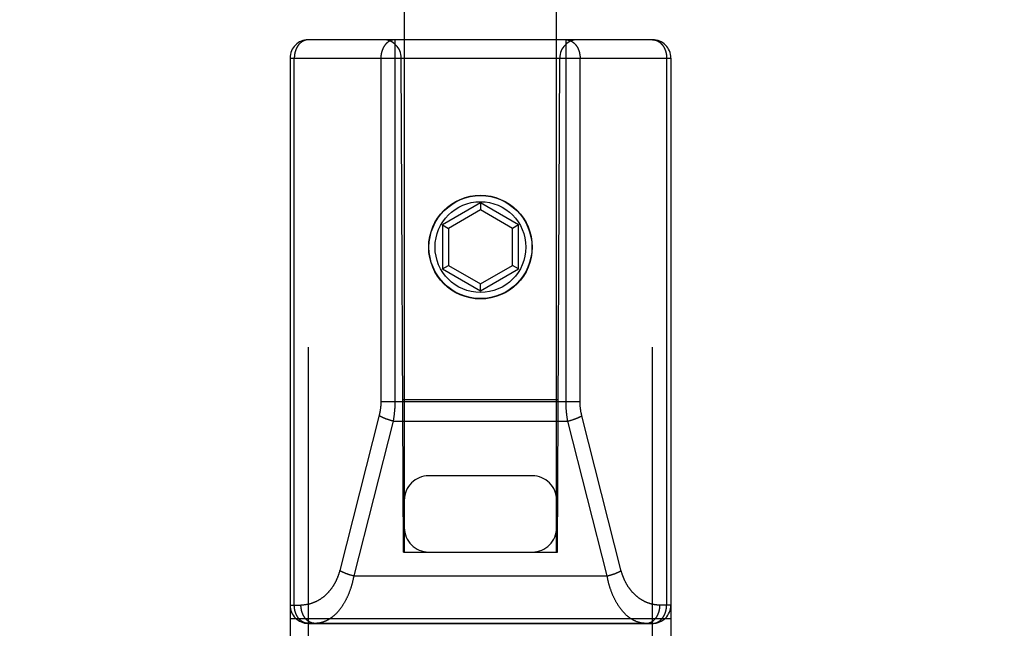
# Model space of a CAD drawing. Header units: inches. Extents: x 0 to 233, y 0 to 151.
# Tile 9 of 85: x 65.997 to 67.613, y 40.042 to 41.04. Entities that reach past the tile are written whole.
import ezdxf

# ---------------------------------------------------------------- set-up
doc = ezdxf.new("R2010")
doc.units = ezdxf.units.IN
doc.header["$LTSCALE"] = 12.808219
doc.header["$MEASUREMENT"] = 0
doc.linetypes.add('HIDDEN', pattern=[0.2, 0.1, -0.1])
doc.layers.get('0').update_dxf_attribs({"linetype": 'CONTINUOUS'})
for name, color, linetype in [('02___PRT_ALL_AXES', 7, 'CONTINUOUS'), ('DEFAULT_2', 8, 'HIDDEN'), ('DIMENSIONS', 7, 'CONTINUOUS')]:
    doc.layers.add(name, color=color, linetype=linetype)
doc.styles.get("Standard").update_dxf_attribs({"font": 'arial.ttf'})
doc.dimstyles.new('DIMSTYLE_1', dxfattribs={"dimtxt": 1.027397, "dimasz": 1.369863, "dimexe": 0.09, "dimexo": 0.07, "dimgap": 0.0375, "dimtad": 0, "dimtih": 1, "dimtoh": 1, "dimzin": 4, "dimdsep": 46, "dimtxsty": 'Standard', "dimblk": '_FILLED', "dimblk1": '_FILLED', "dimblk2": '_FILLED', "dimcen": 0.09, "dimazin": 1, "dimtfac": 1, "dimtofl": 0, "dimtmove": 0, "dimatfit": 3, "dimldrblk": '_FILLED', "dimfxl": 1, "dimtolj": 1, "dimtzin": 4, "dimarcsym": 0})

# ---------------------------------------------------------------- blocks, each defined once
blk = doc.blocks.new('_FILLED')
at = {"color": 0, "linetype": 'ByBlock'}
blk.add_solid([(0, 0), (-1, 0.2), (-1, -0.2)], dxfattribs=at)
blk = doc.blocks.new('*D13')
at = {"layer": 'DIMENSIONS', "color": 2, "linetype": 'Continuous'}
for p, q in [((65.9403, 85.0634), (63.311, 85.0634)), ((69.5653, 85.0634), (72.305, 85.0634))]:
    blk.add_line(p, q, dxfattribs=at)
at = {"layer": 'DIMENSIONS', "color": 2, "linetype": 'Continuous', "xscale": 1.3698630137, "yscale": 1.3698630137, "zscale": 1.3698630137}
blk.add_blockref('_FILLED', (65.9403, 85.0634), dxfattribs=at)
at = {"layer": 'DIMENSIONS', "color": 2, "linetype": 'Continuous', "xscale": 1.3698630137, "yscale": 1.3698630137, "zscale": 1.3698630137, "rotation": 180}
blk.add_blockref('_FILLED', (69.5653, 85.0634), dxfattribs=at)
at = {"layer": 'DIMENSIONS', "color": 2, "linetype": 'Continuous', "insert": (62.7973, 85.5771), "char_height": 1.0274, "width": 2.791923, "attachment_point": 3, "line_spacing_factor": 0.9}
blk.add_mtext('3.63', dxfattribs=at)

msp = doc.modelspace()

# ---------------------------------------------------------------- linework, layer by layer
at = {"layer": '02___PRT_ALL_AXES', "color": 8, "linetype": 'HIDDEN'}
msp.add_line((67.0353, 40.0502), (66.4703, 40.0502), dxfattribs=at)
msp.add_circle((66.7528, 40.6672), 0.085, dxfattribs=at)
at = {"layer": 'DEFAULT_2', "color": 8, "linetype": 'HIDDEN'}
for p, q in [((66.6278, 72.1689), (66.6278, 40.1672)), ((66.8778, 40.1672), (66.8778, 72.1689)), ((67.0353, 41.0072), (66.4703, 41.0072)), ((66.4703, 39.2222), (66.4703, 41.0072)), ((66.8932, 40.4132), (66.8932, 41.0072)), ((67.0353, 39.2222), (67.0353, 41.0072)), ((66.4403, 40.9772), (67.0653, 40.9772)), ((66.4403, 40.9772), (66.4403, 39.2522)), ((66.4472, 40.0802), (66.4472, 40.9772)), ((66.6263, 40.1672), (66.6228, 40.9772)), ((66.8793, 40.1672), (66.8828, 40.9772)), ((66.9163, 40.4134), (66.9163, 40.9772)), ((67.0583, 40.9772), (67.0583, 40.0802)), ((67.0653, 40.9772), (67.0653, 39.2522)), ((66.7528, 40.7396), (66.6903, 40.7036)), ((66.7528, 40.7281), (66.7003, 40.6978)), ((66.8153, 40.7036), (66.7528, 40.7396)), ((66.7528, 40.7396), (66.7528, 40.7281)), ((66.8053, 40.6978), (66.7528, 40.7281)), ((66.6903, 40.7036), (66.7003, 40.6978)), ((66.6903, 40.7036), (66.6903, 40.6314)), ((66.7003, 40.6978), (66.7003, 40.6372)), ((66.8153, 40.7036), (66.8053, 40.6978)), ((66.8053, 40.6372), (66.8053, 40.6978)), ((66.8153, 40.6314), (66.8153, 40.7036)), ((66.6903, 40.6314), (66.7003, 40.6372)), ((66.6903, 40.6314), (66.7528, 40.5953)), ((66.7003, 40.6372), (66.7528, 40.6069)), ((66.7528, 40.6069), (66.8053, 40.6372)), ((66.7528, 40.5953), (66.8153, 40.6314)), ((66.8153, 40.6314), (66.8053, 40.6372)), ((66.7528, 40.5953), (66.7528, 40.6069)), ((66.5893, 40.4142), (66.9163, 40.4142)), ((66.6252, 40.4172), (66.8804, 40.4172)), ((66.5865, 40.3915), (66.5218, 40.1368)), ((66.9839, 40.1361), (66.9192, 40.3908)), ((66.6094, 40.382), (66.5449, 40.128)), ((66.6012, 40.3843), (66.6004, 40.3845)), ((66.602, 40.384), (66.6012, 40.3843)), ((66.6028, 40.3838), (66.602, 40.384)), ((66.6037, 40.3835), (66.6028, 40.3838)), ((66.6045, 40.3833), (66.6037, 40.3835)), ((66.6053, 40.3831), (66.6045, 40.3833)), ((66.6061, 40.3828), (66.6053, 40.3831)), ((66.6069, 40.3826), (66.6061, 40.3828)), ((66.6078, 40.3824), (66.6069, 40.3826)), ((66.6086, 40.3822), (66.6078, 40.3824)), ((66.6094, 40.382), (66.6086, 40.3822)), ((66.6094, 40.382), (66.8961, 40.382)), ((66.8961, 40.382), (66.8969, 40.3822)), ((66.9607, 40.128), (66.8961, 40.382)), ((66.8969, 40.3822), (66.8978, 40.3824)), ((66.8978, 40.3824), (66.8986, 40.3826)), ((66.8986, 40.3826), (66.8994, 40.3828)), ((66.8994, 40.3828), (66.9003, 40.3831)), ((66.9003, 40.3831), (66.9011, 40.3833)), ((66.9023, 40.3837), (66.9031, 40.3839)), ((66.9031, 40.3839), (66.9039, 40.3841)), ((66.9039, 40.3841), (66.9047, 40.3844)), ((66.9047, 40.3844), (66.9055, 40.3847)), ((66.9055, 40.3847), (66.9063, 40.3849)), ((66.8378, 40.2922), (66.6678, 40.2922)), ((66.6263, 40.1672), (66.6278, 40.1672)), ((66.6278, 40.1672), (66.8778, 40.1672)), ((66.8778, 40.1672), (66.8793, 40.1672)), ((66.5367, 40.1303), (66.5359, 40.1305)), ((66.5375, 40.13), (66.5367, 40.1303)), ((66.5383, 40.1298), (66.5375, 40.13)), ((66.5391, 40.1295), (66.5383, 40.1298)), ((66.5399, 40.1293), (66.5391, 40.1295)), ((66.5407, 40.1291), (66.5399, 40.1293)), ((66.5415, 40.1288), (66.5407, 40.1291)), ((66.5424, 40.1286), (66.5415, 40.1288)), ((66.5432, 40.1284), (66.5424, 40.1286)), ((66.544, 40.1282), (66.5432, 40.1284)), ((66.5449, 40.128), (66.544, 40.1282)), ((66.5449, 40.128), (66.9607, 40.128)), ((66.9632, 40.1286), (66.964, 40.1288)), ((66.964, 40.1288), (66.9648, 40.1291)), ((66.9648, 40.1291), (66.9657, 40.1293)), ((66.9669, 40.1296), (66.9677, 40.1299)), ((66.9677, 40.1299), (66.9685, 40.1301)), ((66.9685, 40.1301), (66.9693, 40.1304)), ((66.9693, 40.1304), (66.9701, 40.1307)), ((66.9701, 40.1307), (66.9709, 40.1309)), ((66.4403, 40.0802), (66.4582, 40.0802)), ((67.0653, 40.0802), (67.0474, 40.0802)), ((66.4403, 40.0582), (67.0653, 40.0582)), ((66.4703, 40.0502), (67.0353, 40.0502))]:
    msp.add_line(p, q, dxfattribs=at)
for points in [[(66.4703, 41.0072), (66.47, 41.0072), (66.4697, 41.0072), (66.4693, 41.0071), (66.469, 41.0071), (66.4687, 41.0071), (66.4684, 41.0071), (66.468, 41.007), (66.4677, 41.007), (66.4674, 41.0069), (66.4671, 41.0069), (66.4668, 41.0068), (66.4664, 41.0067), (66.4661, 41.0067), (66.4658, 41.0066), (66.4655, 41.0065), (66.4652, 41.0064), (66.4649, 41.0063), (66.4645, 41.0062), (66.4642, 41.0061), (66.4639, 41.006), (66.4636, 41.0059), (66.4633, 41.0058), (66.463, 41.0056), (66.4627, 41.0055), (66.4624, 41.0054), (66.4621, 41.0052), (66.4618, 41.0051), (66.4615, 41.0049), (66.4612, 41.0047), (66.4609, 41.0046), (66.4606, 41.0044), (66.4603, 41.0042), (66.46, 41.004), (66.4597, 41.0038), (66.4594, 41.0036), (66.4591, 41.0034), (66.4589, 41.0032), (66.4586, 41.003), (66.4583, 41.0028), (66.458, 41.0026), (66.4577, 41.0024), (66.4575, 41.0021), (66.4572, 41.0019), (66.4569, 41.0016), (66.4567, 41.0014), (66.4564, 41.0011), (66.4562, 41.0009), (66.4559, 41.0006), (66.4557, 41.0004), (66.4554, 41.0001), (66.4552, 40.9998), (66.4549, 40.9995), (66.4547, 40.9993), (66.4544, 40.999), (66.4542, 40.9987), (66.454, 40.9984), (66.4537, 40.9981), (66.4535, 40.9978), (66.4533, 40.9975), (66.4531, 40.9972), (66.4529, 40.9969), (66.4527, 40.9965), (66.4525, 40.9962), (66.4522, 40.9959), (66.452, 40.9956), (66.4519, 40.9952), (66.4517, 40.9949), (66.4515, 40.9945), (66.4513, 40.9942), (66.4511, 40.9938), (66.4509, 40.9935), (66.4507, 40.9931), (66.4506, 40.9928), (66.4504, 40.9924), (66.4502, 40.9921), (66.4501, 40.9917), (66.4499, 40.9913), (66.4498, 40.9909), (66.4496, 40.9906), (66.4495, 40.9902), (66.4494, 40.9898), (66.4492, 40.9894), (66.4491, 40.989), (66.449, 40.9887), (66.4488, 40.9883), (66.4487, 40.9879), (66.4486, 40.9875), (66.4485, 40.9871), (66.4484, 40.9867), (66.4483, 40.9863), (66.4482, 40.9859), (66.4481, 40.9855), (66.448, 40.9851), (66.4479, 40.9847), (66.4479, 40.9843), (66.4478, 40.9838), (66.4477, 40.9834), (66.4476, 40.983), (66.4476, 40.9826), (66.4475, 40.9822), (66.4475, 40.9818), (66.4474, 40.9814), (66.4474, 40.9809), (66.4474, 40.9805), (66.4473, 40.9801), (66.4473, 40.9797), (66.4473, 40.9793), (66.4472, 40.9788), (66.4472, 40.9784), (66.4472, 40.978), (66.4472, 40.9776), (66.4472, 40.9772)], [(66.6123, 41.0072), (66.612, 41.0072), (66.6117, 41.0072), (66.6114, 41.0071), (66.6111, 41.0071), (66.6107, 41.0071), (66.6104, 41.0071), (66.6101, 41.007), (66.6098, 41.007), (66.6095, 41.0069), (66.6091, 41.0069), (66.6088, 41.0068), (66.6085, 41.0067), (66.6082, 41.0067), (66.6079, 41.0066), (66.6075, 41.0065), (66.6072, 41.0064), (66.6069, 41.0063), (66.6066, 41.0062), (66.6063, 41.0061), (66.606, 41.006), (66.6057, 41.0059), (66.6054, 41.0058), (66.605, 41.0056), (66.6047, 41.0055), (66.6044, 41.0053), (66.6041, 41.0052), (66.6038, 41.005), (66.6035, 41.0049), (66.6032, 41.0047), (66.6029, 41.0046), (66.6026, 41.0044), (66.6023, 41.0042), (66.6021, 41.004), (66.6018, 41.0038), (66.6015, 41.0036), (66.6012, 41.0034), (66.6009, 41.0032), (66.6006, 41.003), (66.6004, 41.0028), (66.6001, 41.0026), (66.5998, 41.0023), (66.5995, 41.0021), (66.5993, 41.0019), (66.599, 41.0016), (66.5987, 41.0014), (66.5985, 41.0011), (66.5982, 41.0009), (66.598, 41.0006), (66.5977, 41.0004), (66.5975, 41.0001), (66.5972, 40.9998), (66.597, 40.9995), (66.5967, 40.9993), (66.5965, 40.999), (66.5963, 40.9987), (66.596, 40.9984), (66.5958, 40.9981), (66.5956, 40.9978), (66.5954, 40.9975), (66.5951, 40.9972), (66.5949, 40.9968), (66.5947, 40.9965), (66.5945, 40.9962), (66.5943, 40.9959), (66.5941, 40.9955), (66.5939, 40.9952), (66.5937, 40.9949), (66.5935, 40.9945), (66.5933, 40.9942), (66.5932, 40.9938), (66.593, 40.9935), (66.5928, 40.9931), (66.5926, 40.9928), (66.5925, 40.9924), (66.5923, 40.992), (66.5922, 40.9917), (66.592, 40.9913), (66.5919, 40.9909), (66.5917, 40.9906), (66.5916, 40.9902), (66.5914, 40.9898), (66.5913, 40.9894), (66.5912, 40.989), (66.591, 40.9886), (66.5909, 40.9883), (66.5908, 40.9879), (66.5907, 40.9875), (66.5906, 40.9871), (66.5905, 40.9867), (66.5904, 40.9863), (66.5903, 40.9859), (66.5902, 40.9855), (66.5901, 40.9851), (66.59, 40.9847), (66.5899, 40.9843), (66.5899, 40.9838), (66.5898, 40.9834), (66.5897, 40.983), (66.5897, 40.9826), (66.5896, 40.9822), (66.5895, 40.9818), (66.5895, 40.9814), (66.5895, 40.9809), (66.5894, 40.9805), (66.5894, 40.9801), (66.5894, 40.9797), (66.5893, 40.9793), (66.5893, 40.9788), (66.5893, 40.9784), (66.5893, 40.978), (66.5893, 40.9776), (66.5893, 40.9772)], [(66.6123, 41.0072), (66.6123, 40.4132), (66.6123, 40.4122), (66.6123, 40.4113), (66.6123, 40.4104), (66.6123, 40.4094), (66.6123, 40.4085), (66.6122, 40.4075), (66.6122, 40.4066), (66.6121, 40.4056), (66.6121, 40.4047), (66.612, 40.4037), (66.612, 40.4028), (66.6119, 40.4019), (66.6119, 40.4009), (66.6118, 40.4), (66.6117, 40.399), (66.6116, 40.3981), (66.6115, 40.3971), (66.6114, 40.3962), (66.6114, 40.3953), (66.6113, 40.3943), (66.6111, 40.3934), (66.611, 40.3925), (66.6109, 40.3915), (66.6108, 40.3906), (66.6107, 40.3896), (66.6105, 40.3887), (66.6104, 40.3878), (66.6103, 40.3868), (66.6101, 40.3859), (66.6099, 40.3849), (66.6098, 40.384), (66.6096, 40.383), (66.6094, 40.382)], [(66.8932, 41.0072), (66.8935, 41.0072), (66.8938, 41.0072), (66.8942, 41.0071), (66.8945, 41.0071), (66.8948, 41.0071), (66.8951, 41.0071), (66.8954, 41.007), (66.8958, 41.007), (66.8961, 41.0069), (66.8964, 41.0069), (66.8967, 41.0068), (66.897, 41.0067), (66.8974, 41.0067), (66.8977, 41.0066), (66.898, 41.0065), (66.8983, 41.0064), (66.8986, 41.0063), (66.8989, 41.0062), (66.8993, 41.0061), (66.8996, 41.006), (66.8999, 41.0059), (66.9002, 41.0058), (66.9005, 41.0056), (66.9008, 41.0055), (66.9011, 41.0053), (66.9014, 41.0052), (66.9017, 41.005), (66.902, 41.0049), (66.9023, 41.0047), (66.9026, 41.0046), (66.9029, 41.0044), (66.9032, 41.0042), (66.9035, 41.004), (66.9038, 41.0038), (66.9041, 41.0036), (66.9043, 41.0034), (66.9046, 41.0032), (66.9049, 41.003), (66.9052, 41.0028), (66.9055, 41.0026), (66.9057, 41.0023), (66.906, 41.0021), (66.9063, 41.0019), (66.9065, 41.0016), (66.9068, 41.0014), (66.9071, 41.0011), (66.9073, 41.0009), (66.9076, 41.0006), (66.9078, 41.0004), (66.9081, 41.0001), (66.9083, 40.9998), (66.9086, 40.9995), (66.9088, 40.9993), (66.909, 40.999), (66.9093, 40.9987), (66.9095, 40.9984), (66.9097, 40.9981), (66.91, 40.9978), (66.9102, 40.9975), (66.9104, 40.9972), (66.9106, 40.9968), (66.9108, 40.9965), (66.911, 40.9962), (66.9112, 40.9959), (66.9114, 40.9955), (66.9116, 40.9952), (66.9118, 40.9949), (66.912, 40.9945), (66.9122, 40.9942), (66.9124, 40.9938), (66.9126, 40.9935), (66.9127, 40.9931), (66.9129, 40.9928), (66.9131, 40.9924), (66.9132, 40.992), (66.9134, 40.9917), (66.9135, 40.9913), (66.9137, 40.9909), (66.9138, 40.9906), (66.914, 40.9902), (66.9141, 40.9898), (66.9143, 40.9894), (66.9144, 40.989), (66.9145, 40.9886), (66.9146, 40.9883), (66.9148, 40.9879), (66.9149, 40.9875), (66.915, 40.9871), (66.9151, 40.9867), (66.9152, 40.9863), (66.9153, 40.9859), (66.9154, 40.9855), (66.9155, 40.9851), (66.9155, 40.9847), (66.9156, 40.9843), (66.9157, 40.9838), (66.9158, 40.9834), (66.9158, 40.983), (66.9159, 40.9826), (66.9159, 40.9822), (66.916, 40.9818), (66.916, 40.9814), (66.9161, 40.9809), (66.9161, 40.9805), (66.9162, 40.9801), (66.9162, 40.9797), (66.9162, 40.9793), (66.9162, 40.9788), (66.9162, 40.9784), (66.9163, 40.978), (66.9163, 40.9776), (66.9163, 40.9772)], [(67.0353, 41.0072), (67.0356, 41.0072), (67.0359, 41.0072), (67.0362, 41.0071), (67.0365, 41.0071), (67.0369, 41.0071), (67.0372, 41.0071), (67.0375, 41.007), (67.0378, 41.007), (67.0381, 41.0069), (67.0385, 41.0069), (67.0388, 41.0068), (67.0391, 41.0067), (67.0394, 41.0067), (67.0397, 41.0066), (67.0401, 41.0065), (67.0404, 41.0064), (67.0407, 41.0063), (67.041, 41.0062), (67.0413, 41.0061), (67.0416, 41.006), (67.0419, 41.0059), (67.0423, 41.0058), (67.0426, 41.0056), (67.0429, 41.0055), (67.0432, 41.0054), (67.0435, 41.0052), (67.0438, 41.0051), (67.0441, 41.0049), (67.0444, 41.0047), (67.0447, 41.0046), (67.045, 41.0044), (67.0453, 41.0042), (67.0455, 41.004), (67.0458, 41.0038), (67.0461, 41.0036), (67.0464, 41.0034), (67.0467, 41.0032), (67.047, 41.003), (67.0472, 41.0028), (67.0475, 41.0026), (67.0478, 41.0024), (67.0481, 41.0021), (67.0483, 41.0019), (67.0486, 41.0016), (67.0489, 41.0014), (67.0491, 41.0011), (67.0494, 41.0009), (67.0496, 41.0006), (67.0499, 41.0004), (67.0501, 41.0001), (67.0504, 40.9998), (67.0506, 40.9995), (67.0509, 40.9993), (67.0511, 40.999), (67.0513, 40.9987), (67.0516, 40.9984), (67.0518, 40.9981), (67.052, 40.9978), (67.0522, 40.9975), (67.0525, 40.9972), (67.0527, 40.9969), (67.0529, 40.9965), (67.0531, 40.9962), (67.0533, 40.9959), (67.0535, 40.9956), (67.0537, 40.9952), (67.0539, 40.9949), (67.0541, 40.9945), (67.0543, 40.9942), (67.0544, 40.9938), (67.0546, 40.9935), (67.0548, 40.9931), (67.055, 40.9928), (67.0551, 40.9924), (67.0553, 40.9921), (67.0555, 40.9917), (67.0556, 40.9913), (67.0558, 40.9909), (67.0559, 40.9906), (67.056, 40.9902), (67.0562, 40.9898), (67.0563, 40.9894), (67.0565, 40.989), (67.0566, 40.9887), (67.0567, 40.9883), (67.0568, 40.9879), (67.0569, 40.9875), (67.057, 40.9871), (67.0571, 40.9867), (67.0572, 40.9863), (67.0573, 40.9859), (67.0574, 40.9855), (67.0575, 40.9851), (67.0576, 40.9847), (67.0577, 40.9843), (67.0578, 40.9838), (67.0578, 40.9834), (67.0579, 40.983), (67.058, 40.9826), (67.058, 40.9822), (67.0581, 40.9818), (67.0581, 40.9814), (67.0582, 40.9809), (67.0582, 40.9805), (67.0582, 40.9801), (67.0583, 40.9797), (67.0583, 40.9793), (67.0583, 40.9788), (67.0583, 40.9784), (67.0583, 40.978), (67.0583, 40.9776), (67.0583, 40.9772)], [(66.5893, 40.9772), (66.5893, 40.4135), (66.5893, 40.4128), (66.5893, 40.4121), (66.5892, 40.4114), (66.5892, 40.4107), (66.5892, 40.41), (66.5892, 40.4093), (66.5891, 40.4086), (66.5891, 40.408), (66.589, 40.4073), (66.589, 40.4066), (66.5889, 40.4059), (66.5889, 40.4052), (66.5888, 40.4045), (66.5887, 40.4038), (66.5886, 40.4032), (66.5886, 40.4025), (66.5885, 40.4018), (66.5884, 40.4011), (66.5883, 40.4004), (66.5882, 40.3997), (66.5881, 40.3991), (66.588, 40.3984), (66.5878, 40.3977), (66.5877, 40.397), (66.5876, 40.3963), (66.5875, 40.3957), (66.5873, 40.395), (66.5872, 40.3943), (66.587, 40.3936), (66.5869, 40.3929), (66.5867, 40.3922), (66.5865, 40.3915)], [(66.8961, 40.382), (66.8959, 40.383), (66.8958, 40.3839), (66.8956, 40.3848), (66.8955, 40.3858), (66.8953, 40.3867), (66.8952, 40.3876), (66.895, 40.3885), (66.8949, 40.3895), (66.8948, 40.3904), (66.8947, 40.3913), (66.8945, 40.3923), (66.8944, 40.3932), (66.8943, 40.3941), (66.8942, 40.3951), (66.8941, 40.396), (66.894, 40.397), (66.8939, 40.3979), (66.8939, 40.3988), (66.8938, 40.3998), (66.8937, 40.4007), (66.8936, 40.4017), (66.8936, 40.4026), (66.8935, 40.4036), (66.8935, 40.4045), (66.8934, 40.4054), (66.8934, 40.4064), (66.8933, 40.4073), (66.8933, 40.4083), (66.8933, 40.4092), (66.8932, 40.4102), (66.8932, 40.4112), (66.8932, 40.4122), (66.8932, 40.4132)], [(66.9192, 40.3908), (66.919, 40.3915), (66.9188, 40.3922), (66.9187, 40.3928), (66.9185, 40.3935), (66.9184, 40.3942), (66.9182, 40.3949), (66.9181, 40.3955), (66.918, 40.3962), (66.9178, 40.3969), (66.9177, 40.3976), (66.9176, 40.3982), (66.9175, 40.3989), (66.9174, 40.3996), (66.9173, 40.4003), (66.9172, 40.401), (66.9171, 40.4017), (66.917, 40.4023), (66.9169, 40.403), (66.9168, 40.4037), (66.9168, 40.4044), (66.9167, 40.4051), (66.9166, 40.4058), (66.9166, 40.4064), (66.9165, 40.4071), (66.9165, 40.4078), (66.9164, 40.4085), (66.9164, 40.4092), (66.9164, 40.4099), (66.9163, 40.4106), (66.9163, 40.4113), (66.9163, 40.412), (66.9163, 40.4127), (66.9163, 40.4134)], [(66.6004, 40.3845), (66.5996, 40.3848), (66.5993, 40.3849), (66.5989, 40.3851), (66.5985, 40.3852), (66.5981, 40.3853), (66.5977, 40.3855), (66.5973, 40.3856), (66.597, 40.3858), (66.5966, 40.3859), (66.5962, 40.386), (66.5958, 40.3862), (66.5955, 40.3863), (66.5951, 40.3865), (66.5948, 40.3866), (66.5944, 40.3868), (66.594, 40.3869), (66.5937, 40.3871), (66.5933, 40.3872), (66.593, 40.3874), (66.5927, 40.3875), (66.5923, 40.3877), (66.592, 40.3878), (66.5917, 40.388), (66.5913, 40.3881), (66.591, 40.3883), (66.5907, 40.3884), (66.5904, 40.3886), (66.5901, 40.3887), (66.5897, 40.3889), (66.5894, 40.3891), (66.5891, 40.3892), (66.5888, 40.3894), (66.5885, 40.3895), (66.5883, 40.3897), (66.588, 40.3898), (66.5877, 40.39), (66.5874, 40.3902), (66.5872, 40.3903), (66.5869, 40.3905), (66.5866, 40.3906), (66.5864, 40.3908)], [(66.9063, 40.3849), (66.9067, 40.3851), (66.9071, 40.3852), (66.9074, 40.3853), (66.9078, 40.3855), (66.9082, 40.3856), (66.9086, 40.3858), (66.909, 40.3859), (66.9093, 40.386), (66.9097, 40.3862), (66.9101, 40.3863), (66.9104, 40.3865), (66.9108, 40.3866), (66.9111, 40.3868), (66.9115, 40.3869), (66.9119, 40.3871), (66.9122, 40.3872), (66.9125, 40.3874), (66.9129, 40.3875), (66.9132, 40.3877), (66.9136, 40.3878), (66.9139, 40.388), (66.9142, 40.3881), (66.9145, 40.3883), (66.9149, 40.3884), (66.9152, 40.3886), (66.9155, 40.3887), (66.9158, 40.3889), (66.9161, 40.3891), (66.9164, 40.3892), (66.9167, 40.3894), (66.917, 40.3895), (66.9173, 40.3897), (66.9176, 40.3898), (66.9178, 40.39), (66.9181, 40.3902), (66.9184, 40.3903), (66.9187, 40.3905), (66.9189, 40.3906), (66.9192, 40.3908)], [(66.9011, 40.3833), (66.9015, 40.3834), (66.9023, 40.3837)], [(66.5218, 40.1368), (66.5216, 40.1361), (66.5214, 40.1354), (66.5212, 40.1347), (66.521, 40.1339), (66.5208, 40.1332), (66.5206, 40.1325), (66.5204, 40.1318), (66.5202, 40.1311), (66.5199, 40.1304), (66.5197, 40.1297), (66.5195, 40.1291), (66.5192, 40.1284), (66.519, 40.1277), (66.5187, 40.127), (66.5184, 40.1263), (66.5182, 40.1256), (66.5179, 40.1249), (66.5176, 40.1242), (66.5173, 40.1236), (66.517, 40.1229), (66.5167, 40.1222), (66.5164, 40.1215), (66.5161, 40.1209), (66.5158, 40.1202), (66.5155, 40.1195), (66.5152, 40.1189), (66.5148, 40.1182), (66.5145, 40.1176), (66.5141, 40.1169), (66.5138, 40.1163), (66.5134, 40.1156), (66.5131, 40.115), (66.5127, 40.1143), (66.5123, 40.1137), (66.5119, 40.113), (66.5115, 40.1124), (66.5112, 40.1118), (66.5108, 40.1112), (66.5104, 40.1105), (66.5099, 40.1099), (66.5095, 40.1093), (66.5091, 40.1087), (66.5087, 40.1081), (66.5082, 40.1075), (66.5078, 40.1069), (66.5074, 40.1063), (66.5069, 40.1057), (66.5064, 40.1051), (66.506, 40.1045), (66.5055, 40.104), (66.505, 40.1034), (66.5046, 40.1028), (66.5041, 40.1023), (66.5036, 40.1017), (66.5031, 40.1011), (66.5026, 40.1006), (66.5021, 40.1001), (66.5016, 40.0995), (66.501, 40.099), (66.5005, 40.0985), (66.5, 40.0979), (66.4994, 40.0974), (66.4989, 40.0969), (66.4984, 40.0964), (66.4978, 40.0959), (66.4972, 40.0954), (66.4967, 40.0949), (66.4961, 40.0945), (66.4955, 40.094), (66.495, 40.0935), (66.4944, 40.0931), (66.4938, 40.0926), (66.4932, 40.0922), (66.4926, 40.0917), (66.492, 40.0913), (66.4914, 40.0909), (66.4908, 40.0904), (66.4902, 40.09), (66.4895, 40.0896), (66.4889, 40.0892), (66.4883, 40.0888), (66.4876, 40.0884), (66.487, 40.0881), (66.4864, 40.0877), (66.4857, 40.0873), (66.4851, 40.087), (66.4844, 40.0866), (66.4837, 40.0863), (66.4831, 40.086), (66.4824, 40.0857), (66.4817, 40.0854), (66.4811, 40.0851), (66.4804, 40.0848), (66.4797, 40.0845), (66.479, 40.0842), (66.4783, 40.0839), (66.4776, 40.0837), (66.4769, 40.0834), (66.4762, 40.0832), (66.4755, 40.0829), (66.4748, 40.0827), (66.4741, 40.0825), (66.4734, 40.0823), (66.4727, 40.0821), (66.472, 40.0819), (66.4713, 40.0817), (66.4706, 40.0816), (66.4699, 40.0814), (66.4691, 40.0813), (66.4684, 40.0811), (66.4677, 40.081), (66.467, 40.0809), (66.4662, 40.0808), (66.4655, 40.0807), (66.4648, 40.0806), (66.464, 40.0805), (66.4633, 40.0804), (66.4626, 40.0803), (66.4618, 40.0803), (66.4611, 40.0802), (66.4604, 40.0802), (66.4596, 40.0802), (66.4589, 40.0802), (66.4582, 40.0802)], [(66.5449, 40.128), (66.5447, 40.127), (66.5445, 40.1261), (66.5443, 40.1251), (66.5441, 40.1241), (66.5439, 40.1231), (66.5437, 40.1222), (66.5435, 40.1212), (66.5432, 40.1203), (66.543, 40.1193), (66.5428, 40.1183), (66.5425, 40.1174), (66.5423, 40.1164), (66.542, 40.1155), (66.5418, 40.1145), (66.5415, 40.1136), (66.5412, 40.1126), (66.541, 40.1117), (66.5407, 40.1108), (66.5404, 40.1098), (66.5401, 40.1089), (66.5398, 40.108), (66.5395, 40.1071), (66.5392, 40.1061), (66.5389, 40.1052), (66.5385, 40.1043), (66.5382, 40.1034), (66.5379, 40.1025), (66.5375, 40.1016), (66.5372, 40.1007), (66.5368, 40.0998), (66.5365, 40.0989), (66.5361, 40.098), (66.5358, 40.0971), (66.5354, 40.0963), (66.535, 40.0954), (66.5346, 40.0945), (66.5342, 40.0936), (66.5338, 40.0928), (66.5334, 40.0919), (66.533, 40.0911), (66.5326, 40.0902), (66.5322, 40.0894), (66.5317, 40.0886), (66.5313, 40.0877), (66.5309, 40.0869), (66.5304, 40.0861), (66.53, 40.0853), (66.5295, 40.0845), (66.529, 40.0837), (66.5286, 40.0829), (66.5281, 40.0821), (66.5276, 40.0813), (66.5271, 40.0805), (66.5266, 40.0798), (66.5261, 40.079), (66.5256, 40.0783), (66.5251, 40.0775), (66.5246, 40.0768), (66.5241, 40.076), (66.5236, 40.0753), (66.523, 40.0746), (66.5225, 40.0739), (66.522, 40.0732), (66.5214, 40.0725), (66.5209, 40.0718), (66.5203, 40.0711), (66.5197, 40.0705), (66.5192, 40.0698), (66.5186, 40.0692), (66.518, 40.0685), (66.5174, 40.0679), (66.5169, 40.0673), (66.5163, 40.0666), (66.5157, 40.066), (66.5151, 40.0654), (66.5145, 40.0649), (66.5138, 40.0643), (66.5132, 40.0637), (66.5126, 40.0632), (66.512, 40.0626), (66.5113, 40.0621), (66.5107, 40.0615), (66.5101, 40.061), (66.5094, 40.0605), (66.5088, 40.06), (66.5081, 40.0596), (66.5075, 40.0591), (66.5068, 40.0586), (66.5061, 40.0582), (66.5055, 40.0577), (66.5048, 40.0573), (66.5041, 40.0569), (66.5035, 40.0565), (66.5028, 40.0561), (66.5021, 40.0557), (66.5014, 40.0553), (66.5007, 40.055), (66.5, 40.0546), (66.4993, 40.0543), (66.4986, 40.054), (66.4979, 40.0537), (66.4972, 40.0534), (66.4965, 40.0531), (66.4958, 40.0528), (66.4951, 40.0526), (66.4944, 40.0523), (66.4936, 40.0521), (66.4929, 40.0519), (66.4922, 40.0517), (66.4915, 40.0515), (66.4908, 40.0513), (66.49, 40.0511), (66.4893, 40.051), (66.4886, 40.0508), (66.4878, 40.0507), (66.4871, 40.0506), (66.4864, 40.0505), (66.4856, 40.0504), (66.4849, 40.0503), (66.4842, 40.0503), (66.4834, 40.0502), (66.4827, 40.0502), (66.482, 40.0502), (66.4812, 40.0502)], [(66.5359, 40.1305), (66.5351, 40.1308), (66.5347, 40.1309), (66.5343, 40.1311), (66.5339, 40.1312), (66.5335, 40.1313), (66.5331, 40.1315), (66.5328, 40.1316), (66.5324, 40.1317), (66.532, 40.1319), (66.5316, 40.132), (66.5313, 40.1322), (66.5309, 40.1323), (66.5305, 40.1325), (66.5302, 40.1326), (66.5298, 40.1328), (66.5295, 40.1329), (66.5291, 40.1331), (66.5288, 40.1332), (66.5284, 40.1334), (66.5281, 40.1335), (66.5277, 40.1337), (66.5274, 40.1338), (66.5271, 40.134), (66.5267, 40.1341), (66.5264, 40.1343), (66.5261, 40.1344), (66.5258, 40.1346), (66.5255, 40.1347), (66.5252, 40.1349), (66.5249, 40.135), (66.5246, 40.1352), (66.5243, 40.1354), (66.524, 40.1355), (66.5237, 40.1357), (66.5234, 40.1358), (66.5231, 40.136), (66.5228, 40.1361), (66.5226, 40.1363), (66.5223, 40.1365), (66.522, 40.1366), (66.5218, 40.1368)], [(66.9607, 40.128), (66.9611, 40.1281), (66.9619, 40.1283)], [(67.0243, 40.0502), (67.0236, 40.0502), (67.0229, 40.0502), (67.0221, 40.0502), (67.0214, 40.0503), (67.0207, 40.0503), (67.02, 40.0504), (67.0192, 40.0505), (67.0185, 40.0506), (67.0178, 40.0507), (67.0171, 40.0508), (67.0164, 40.051), (67.0156, 40.0511), (67.0149, 40.0513), (67.0142, 40.0514), (67.0135, 40.0516), (67.0128, 40.0518), (67.0121, 40.052), (67.0114, 40.0523), (67.0107, 40.0525), (67.01, 40.0528), (67.0093, 40.053), (67.0086, 40.0533), (67.0079, 40.0536), (67.0072, 40.0539), (67.0065, 40.0542), (67.0058, 40.0545), (67.0051, 40.0548), (67.0044, 40.0552), (67.0037, 40.0556), (67.0031, 40.0559), (67.0024, 40.0563), (67.0017, 40.0567), (67.0011, 40.0571), (67.0004, 40.0575), (66.9997, 40.0579), (66.9991, 40.0584), (66.9984, 40.0588), (66.9978, 40.0593), (66.9971, 40.0598), (66.9965, 40.0602), (66.9959, 40.0607), (66.9952, 40.0612), (66.9946, 40.0617), (66.994, 40.0623), (66.9934, 40.0628), (66.9927, 40.0633), (66.9921, 40.0639), (66.9915, 40.0644), (66.9909, 40.065), (66.9903, 40.0656), (66.9897, 40.0662), (66.9891, 40.0668), (66.9886, 40.0674), (66.988, 40.068), (66.9874, 40.0686), (66.9868, 40.0693), (66.9863, 40.0699), (66.9857, 40.0705), (66.9852, 40.0712), (66.9846, 40.0719), (66.9841, 40.0725), (66.9835, 40.0732), (66.983, 40.0739), (66.9825, 40.0746), (66.982, 40.0753), (66.9815, 40.076), (66.9809, 40.0767), (66.9804, 40.0775), (66.9799, 40.0782), (66.9794, 40.0789), (66.9789, 40.0797), (66.9785, 40.0804), (66.978, 40.0812), (66.9775, 40.082), (66.977, 40.0827), (66.9766, 40.0835), (66.9761, 40.0843), (66.9757, 40.0851), (66.9752, 40.0859), (66.9748, 40.0867), (66.9744, 40.0875), (66.9739, 40.0883), (66.9735, 40.0891), (66.9731, 40.09), (66.9727, 40.0908), (66.9723, 40.0916), (66.9719, 40.0925), (66.9715, 40.0933), (66.9711, 40.0942), (66.9707, 40.095), (66.9703, 40.0959), (66.97, 40.0967), (66.9696, 40.0976), (66.9692, 40.0985), (66.9689, 40.0993), (66.9685, 40.1002), (66.9682, 40.1011), (66.9679, 40.102), (66.9675, 40.1029), (66.9672, 40.1038), (66.9669, 40.1047), (66.9666, 40.1056), (66.9662, 40.1065), (66.9659, 40.1074), (66.9656, 40.1083), (66.9654, 40.1092), (66.9651, 40.1101), (66.9648, 40.111), (66.9645, 40.1119), (66.9642, 40.1129), (66.964, 40.1138), (66.9637, 40.1147), (66.9635, 40.1157), (66.9632, 40.1166), (66.963, 40.1175), (66.9627, 40.1185), (66.9625, 40.1194), (66.9623, 40.1204), (66.9621, 40.1213), (66.9619, 40.1223), (66.9616, 40.1232), (66.9614, 40.1242), (66.9612, 40.1251), (66.9611, 40.1261), (66.9609, 40.127), (66.9607, 40.128)], [(66.9619, 40.1283), (66.9624, 40.1284), (66.9632, 40.1286)], [(66.9657, 40.1293), (66.9661, 40.1294), (66.9669, 40.1296)], [(66.9709, 40.1309), (66.9713, 40.1311), (66.9716, 40.1312), (66.972, 40.1313), (66.9724, 40.1315), (66.9728, 40.1316), (66.9732, 40.1317), (66.9735, 40.1319), (66.9739, 40.132), (66.9743, 40.1322), (66.9746, 40.1323), (66.975, 40.1325), (66.9754, 40.1326), (66.9757, 40.1328), (66.9761, 40.1329), (66.9764, 40.1331), (66.9768, 40.1332), (66.9771, 40.1334), (66.9775, 40.1335), (66.9778, 40.1337), (66.9781, 40.1338), (66.9785, 40.134), (66.9788, 40.1341), (66.9791, 40.1343), (66.9794, 40.1344), (66.9798, 40.1346), (66.9801, 40.1347), (66.9804, 40.1349), (66.9807, 40.135), (66.981, 40.1352), (66.9813, 40.1354), (66.9816, 40.1355), (66.9819, 40.1357), (66.9821, 40.1358), (66.9824, 40.136), (66.9827, 40.1361), (66.983, 40.1363), (66.9832, 40.1365), (66.9835, 40.1366), (66.9838, 40.1368)], [(67.0474, 40.0802), (67.0466, 40.0802), (67.0459, 40.0802), (67.0452, 40.0802), (67.0445, 40.0802), (67.0437, 40.0803), (67.043, 40.0803), (67.0423, 40.0804), (67.0416, 40.0805), (67.0409, 40.0805), (67.0401, 40.0806), (67.0394, 40.0807), (67.0387, 40.0808), (67.038, 40.081), (67.0373, 40.0811), (67.0366, 40.0812), (67.0358, 40.0814), (67.0351, 40.0815), (67.0344, 40.0817), (67.0337, 40.0819), (67.033, 40.082), (67.0323, 40.0822), (67.0316, 40.0824), (67.0309, 40.0826), (67.0302, 40.0829), (67.0295, 40.0831), (67.0289, 40.0833), (67.0282, 40.0836), (67.0275, 40.0838), (67.0268, 40.0841), (67.0261, 40.0844), (67.0255, 40.0846), (67.0248, 40.0849), (67.0241, 40.0852), (67.0235, 40.0855), (67.0228, 40.0858), (67.0221, 40.0861), (67.0215, 40.0865), (67.0208, 40.0868), (67.0202, 40.0871), (67.0196, 40.0875), (67.0189, 40.0878), (67.0183, 40.0882), (67.0177, 40.0886), (67.017, 40.089), (67.0164, 40.0893), (67.0158, 40.0897), (67.0152, 40.0901), (67.0146, 40.0905), (67.014, 40.091), (67.0134, 40.0914), (67.0128, 40.0918), (67.0122, 40.0922), (67.0116, 40.0927), (67.0111, 40.0931), (67.0105, 40.0936), (67.0099, 40.0941), (67.0094, 40.0945), (67.0088, 40.095), (67.0082, 40.0955), (67.0077, 40.096), (67.0072, 40.0964), (67.0066, 40.0969), (67.0061, 40.0974), (67.0056, 40.0979), (67.005, 40.0985), (67.0045, 40.099), (67.004, 40.0995), (67.0035, 40.1), (67.003, 40.1006), (67.0025, 40.1011), (67.002, 40.1016), (67.0015, 40.1022), (67.0011, 40.1027), (67.0006, 40.1033), (67.0001, 40.1039), (66.9997, 40.1044), (66.9992, 40.105), (66.9987, 40.1056), (66.9983, 40.1062), (66.9979, 40.1067), (66.9974, 40.1073), (66.997, 40.1079), (66.9966, 40.1085), (66.9962, 40.1091), (66.9957, 40.1097), (66.9953, 40.1103), (66.9949, 40.1109), (66.9945, 40.1115), (66.9942, 40.1122), (66.9938, 40.1128), (66.9934, 40.1134), (66.993, 40.114), (66.9927, 40.1147), (66.9923, 40.1153), (66.9919, 40.1159), (66.9916, 40.1166), (66.9913, 40.1172), (66.9909, 40.1178), (66.9906, 40.1185), (66.9903, 40.1191), (66.9899, 40.1198), (66.9896, 40.1205), (66.9893, 40.1211), (66.989, 40.1218), (66.9887, 40.1224), (66.9884, 40.1231), (66.9881, 40.1238), (66.9879, 40.1244), (66.9876, 40.1251), (66.9873, 40.1258), (66.987, 40.1264), (66.9868, 40.1271), (66.9865, 40.1278), (66.9863, 40.1285), (66.986, 40.1292), (66.9858, 40.1298), (66.9856, 40.1305), (66.9854, 40.1312), (66.9851, 40.1319), (66.9849, 40.1326), (66.9847, 40.1333), (66.9845, 40.134), (66.9843, 40.1347), (66.9841, 40.1354), (66.9839, 40.1361)], [(66.4703, 40.0502), (66.47, 40.0502), (66.4697, 40.0502), (66.4693, 40.0502), (66.469, 40.0502), (66.4687, 40.0502), (66.4684, 40.0503), (66.468, 40.0503), (66.4677, 40.0503), (66.4674, 40.0504), (66.4671, 40.0505), (66.4668, 40.0505), (66.4664, 40.0506), (66.4661, 40.0507), (66.4658, 40.0507), (66.4655, 40.0508), (66.4652, 40.0509), (66.4649, 40.051), (66.4645, 40.0511), (66.4642, 40.0512), (66.4639, 40.0513), (66.4636, 40.0514), (66.4633, 40.0516), (66.463, 40.0517), (66.4627, 40.0518), (66.4624, 40.052), (66.4621, 40.0521), (66.4618, 40.0523), (66.4615, 40.0524), (66.4612, 40.0526), (66.4609, 40.0528), (66.4606, 40.0529), (66.4603, 40.0531), (66.46, 40.0533), (66.4597, 40.0535), (66.4594, 40.0537), (66.4591, 40.0539), (66.4589, 40.0541), (66.4586, 40.0543), (66.4583, 40.0545), (66.458, 40.0547), (66.4577, 40.055), (66.4575, 40.0552), (66.4572, 40.0554), (66.4569, 40.0557), (66.4567, 40.0559), (66.4564, 40.0562), (66.4562, 40.0564), (66.4559, 40.0567), (66.4557, 40.057), (66.4554, 40.0572), (66.4552, 40.0575), (66.4549, 40.0578), (66.4547, 40.0581), (66.4544, 40.0583), (66.4542, 40.0586), (66.454, 40.0589), (66.4537, 40.0592), (66.4535, 40.0595), (66.4533, 40.0598), (66.4531, 40.0602), (66.4529, 40.0605), (66.4527, 40.0608), (66.4525, 40.0611), (66.4522, 40.0614), (66.452, 40.0618), (66.4519, 40.0621), (66.4517, 40.0624), (66.4515, 40.0628), (66.4513, 40.0631), (66.4511, 40.0635), (66.4509, 40.0638), (66.4507, 40.0642), (66.4506, 40.0645), (66.4504, 40.0649), (66.4502, 40.0653), (66.4501, 40.0656), (66.4499, 40.066), (66.4498, 40.0664), (66.4496, 40.0668), (66.4495, 40.0671), (66.4494, 40.0675), (66.4492, 40.0679), (66.4491, 40.0683), (66.449, 40.0687), (66.4488, 40.0691), (66.4487, 40.0695), (66.4486, 40.0698), (66.4485, 40.0702), (66.4484, 40.0706), (66.4483, 40.071), (66.4482, 40.0714), (66.4481, 40.0719), (66.448, 40.0723), (66.4479, 40.0727), (66.4479, 40.0731), (66.4478, 40.0735), (66.4477, 40.0739), (66.4476, 40.0743), (66.4476, 40.0747), (66.4475, 40.0751), (66.4475, 40.0755), (66.4474, 40.076), (66.4474, 40.0764), (66.4474, 40.0768), (66.4473, 40.0772), (66.4473, 40.0776), (66.4473, 40.0781), (66.4472, 40.0785), (66.4472, 40.0789), (66.4472, 40.0793), (66.4472, 40.0797), (66.4472, 40.0802)], [(66.4812, 40.0502), (66.4809, 40.0502), (66.4806, 40.0502), (66.4802, 40.0502), (66.4799, 40.0502), (66.4796, 40.0502), (66.4793, 40.0503), (66.4789, 40.0503), (66.4786, 40.0504), (66.4783, 40.0504), (66.478, 40.0505), (66.4776, 40.0505), (66.4773, 40.0506), (66.477, 40.0507), (66.4767, 40.0508), (66.4763, 40.0508), (66.476, 40.0509), (66.4757, 40.051), (66.4754, 40.0511), (66.4751, 40.0513), (66.4747, 40.0514), (66.4744, 40.0515), (66.4741, 40.0516), (66.4738, 40.0518), (66.4735, 40.0519), (66.4732, 40.0521), (66.4729, 40.0522), (66.4726, 40.0524), (66.4723, 40.0525), (66.472, 40.0527), (66.4717, 40.0529), (66.4714, 40.0531), (66.4711, 40.0532), (66.4708, 40.0534), (66.4705, 40.0536), (66.4702, 40.0538), (66.4699, 40.054), (66.4696, 40.0543), (66.4693, 40.0545), (66.469, 40.0547), (66.4688, 40.0549), (66.4685, 40.0552), (66.4682, 40.0554), (66.4679, 40.0556), (66.4677, 40.0559), (66.4674, 40.0561), (66.4672, 40.0564), (66.4669, 40.0567), (66.4666, 40.0569), (66.4664, 40.0572), (66.4661, 40.0575), (66.4659, 40.0578), (66.4656, 40.0581), (66.4654, 40.0584), (66.4652, 40.0586), (66.4649, 40.059), (66.4647, 40.0593), (66.4645, 40.0596), (66.4642, 40.0599), (66.464, 40.0602), (66.4638, 40.0605), (66.4636, 40.0608), (66.4634, 40.0612), (66.4632, 40.0615), (66.463, 40.0618), (66.4628, 40.0622), (66.4626, 40.0625), (66.4624, 40.0629), (66.4622, 40.0632), (66.462, 40.0636), (66.4618, 40.0639), (66.4617, 40.0643), (66.4615, 40.0647), (66.4613, 40.065), (66.4612, 40.0654), (66.461, 40.0658), (66.4608, 40.0662), (66.4607, 40.0665), (66.4605, 40.0669), (66.4604, 40.0673), (66.4603, 40.0677), (66.4601, 40.0681), (66.46, 40.0685), (66.4599, 40.0689), (66.4597, 40.0693), (66.4596, 40.0697), (66.4595, 40.0701), (66.4594, 40.0705), (66.4593, 40.0709), (66.4592, 40.0713), (66.4591, 40.0717), (66.459, 40.0721), (66.4589, 40.0725), (66.4588, 40.073), (66.4588, 40.0734), (66.4587, 40.0738), (66.4586, 40.0742), (66.4586, 40.0746), (66.4585, 40.075), (66.4585, 40.0755), (66.4584, 40.0759), (66.4584, 40.0763), (66.4583, 40.0767), (66.4583, 40.0772), (66.4583, 40.0776), (66.4582, 40.078), (66.4582, 40.0785), (66.4582, 40.0789), (66.4582, 40.0793), (66.4582, 40.0797), (66.4582, 40.0802)], [(67.0243, 40.0502), (67.0246, 40.0502), (67.025, 40.0502), (67.0253, 40.0502), (67.0256, 40.0502), (67.026, 40.0502), (67.0263, 40.0503), (67.0266, 40.0503), (67.0269, 40.0504), (67.0273, 40.0504), (67.0276, 40.0505), (67.0279, 40.0505), (67.0282, 40.0506), (67.0286, 40.0507), (67.0289, 40.0508), (67.0292, 40.0508), (67.0295, 40.0509), (67.0299, 40.051), (67.0302, 40.0511), (67.0305, 40.0513), (67.0308, 40.0514), (67.0311, 40.0515), (67.0314, 40.0516), (67.0317, 40.0518), (67.0321, 40.0519), (67.0324, 40.0521), (67.0327, 40.0522), (67.033, 40.0524), (67.0333, 40.0525), (67.0336, 40.0527), (67.0339, 40.0529), (67.0342, 40.0531), (67.0345, 40.0532), (67.0348, 40.0534), (67.0351, 40.0536), (67.0354, 40.0538), (67.0357, 40.054), (67.0359, 40.0543), (67.0362, 40.0545), (67.0365, 40.0547), (67.0368, 40.0549), (67.0371, 40.0552), (67.0373, 40.0554), (67.0376, 40.0556), (67.0379, 40.0559), (67.0381, 40.0561), (67.0384, 40.0564), (67.0387, 40.0567), (67.0389, 40.0569), (67.0392, 40.0572), (67.0394, 40.0575), (67.0397, 40.0578), (67.0399, 40.0581), (67.0401, 40.0584), (67.0404, 40.0586), (67.0406, 40.059), (67.0408, 40.0593), (67.0411, 40.0596), (67.0413, 40.0599), (67.0415, 40.0602), (67.0417, 40.0605), (67.042, 40.0608), (67.0422, 40.0612), (67.0424, 40.0615), (67.0426, 40.0618), (67.0428, 40.0622), (67.043, 40.0625), (67.0432, 40.0629), (67.0433, 40.0632), (67.0435, 40.0636), (67.0437, 40.0639), (67.0439, 40.0643), (67.0441, 40.0647), (67.0442, 40.065), (67.0444, 40.0654), (67.0446, 40.0658), (67.0447, 40.0662), (67.0449, 40.0665), (67.045, 40.0669), (67.0452, 40.0673), (67.0453, 40.0677), (67.0454, 40.0681), (67.0456, 40.0685), (67.0457, 40.0689), (67.0458, 40.0693), (67.0459, 40.0697), (67.046, 40.0701), (67.0461, 40.0705), (67.0462, 40.0709), (67.0463, 40.0713), (67.0464, 40.0717), (67.0465, 40.0721), (67.0466, 40.0725), (67.0467, 40.073), (67.0468, 40.0734), (67.0468, 40.0738), (67.0469, 40.0742), (67.047, 40.0746), (67.047, 40.075), (67.0471, 40.0755), (67.0471, 40.0759), (67.0472, 40.0763), (67.0472, 40.0767), (67.0473, 40.0772), (67.0473, 40.0776), (67.0473, 40.078), (67.0473, 40.0785), (67.0474, 40.0789), (67.0474, 40.0793), (67.0474, 40.0797), (67.0474, 40.0802)], [(67.0353, 40.0502), (67.0356, 40.0502), (67.0359, 40.0502), (67.0362, 40.0502), (67.0365, 40.0502), (67.0369, 40.0502), (67.0372, 40.0503), (67.0375, 40.0503), (67.0378, 40.0503), (67.0381, 40.0504), (67.0385, 40.0505), (67.0388, 40.0505), (67.0391, 40.0506), (67.0394, 40.0507), (67.0397, 40.0507), (67.0401, 40.0508), (67.0404, 40.0509), (67.0407, 40.051), (67.041, 40.0511), (67.0413, 40.0512), (67.0416, 40.0513), (67.0419, 40.0514), (67.0423, 40.0516), (67.0426, 40.0517), (67.0429, 40.0518), (67.0432, 40.052), (67.0435, 40.0521), (67.0438, 40.0523), (67.0441, 40.0524), (67.0444, 40.0526), (67.0447, 40.0528), (67.045, 40.0529), (67.0453, 40.0531), (67.0455, 40.0533), (67.0458, 40.0535), (67.0461, 40.0537), (67.0464, 40.0539), (67.0467, 40.0541), (67.047, 40.0543), (67.0472, 40.0545), (67.0475, 40.0547), (67.0478, 40.055), (67.0481, 40.0552), (67.0483, 40.0554), (67.0486, 40.0557), (67.0489, 40.0559), (67.0491, 40.0562), (67.0494, 40.0564), (67.0496, 40.0567), (67.0499, 40.057), (67.0501, 40.0572), (67.0504, 40.0575), (67.0506, 40.0578), (67.0509, 40.0581), (67.0511, 40.0583), (67.0513, 40.0586), (67.0516, 40.0589), (67.0518, 40.0592), (67.052, 40.0595), (67.0522, 40.0598), (67.0525, 40.0602), (67.0527, 40.0605), (67.0529, 40.0608), (67.0531, 40.0611), (67.0533, 40.0614), (67.0535, 40.0618), (67.0537, 40.0621), (67.0539, 40.0624), (67.0541, 40.0628), (67.0543, 40.0631), (67.0544, 40.0635), (67.0546, 40.0638), (67.0548, 40.0642), (67.055, 40.0645), (67.0551, 40.0649), (67.0553, 40.0653), (67.0555, 40.0656), (67.0556, 40.066), (67.0558, 40.0664), (67.0559, 40.0668), (67.056, 40.0671), (67.0562, 40.0675), (67.0563, 40.0679), (67.0565, 40.0683), (67.0566, 40.0687), (67.0567, 40.0691), (67.0568, 40.0695), (67.0569, 40.0698), (67.057, 40.0702), (67.0571, 40.0706), (67.0572, 40.071), (67.0573, 40.0714), (67.0574, 40.0719), (67.0575, 40.0723), (67.0576, 40.0727), (67.0577, 40.0731), (67.0578, 40.0735), (67.0578, 40.0739), (67.0579, 40.0743), (67.058, 40.0747), (67.058, 40.0751), (67.0581, 40.0755), (67.0581, 40.076), (67.0582, 40.0764), (67.0582, 40.0768), (67.0582, 40.0772), (67.0583, 40.0776), (67.0583, 40.0781), (67.0583, 40.0785), (67.0583, 40.0789), (67.0583, 40.0793), (67.0583, 40.0797), (67.0583, 40.0802)]]:
    msp.add_lwpolyline(points, dxfattribs=at)
for radius in [0.0845, 0.0745]:
    msp.add_circle((66.7528, 40.6672), radius, dxfattribs=at)
for centre, radius, start, end in [((66.4703, 40.9772), 0.03, 90, 180), ((66.5928, 40.9772), 0.03, 0, 90), ((66.9128, 40.9772), 0.03, 90, 180), ((67.0353, 40.9772), 0.03, 0, 90), ((66.6678, 40.2522), 0.04, 90, 180), ((66.8378, 40.2522), 0.04, 0, 90), ((66.6678, 40.2072), 0.04, 180, 270), ((66.8378, 40.2072), 0.04, 270, 360), ((66.4703, 40.0802), 0.03, 180, 270), ((67.0353, 40.0802), 0.03, 270, 360)]:
    msp.add_arc(centre, radius, start, end, dxfattribs=at)

# ---------------------------------------------------------------- dimensions: what is measured, and where the dimension line sits
at = {"layer": 'DIMENSIONS', "color": 2, "linetype": 'Continuous'}
dim = msp.add_linear_dim(base=(69.5652720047, 85.0633627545), p1=(65.9402720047, 108.4646634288), p2=(69.5652720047, 39.1936634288), dimstyle='DIMSTYLE_1', dxfattribs=at)
dim.commit()
dim.dimension.update_dxf_attribs({"geometry": '*D13', "text_midpoint": (61.4000509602, 85.0576347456), "dimtype": 160})

doc.saveas('drawing.dxf')
